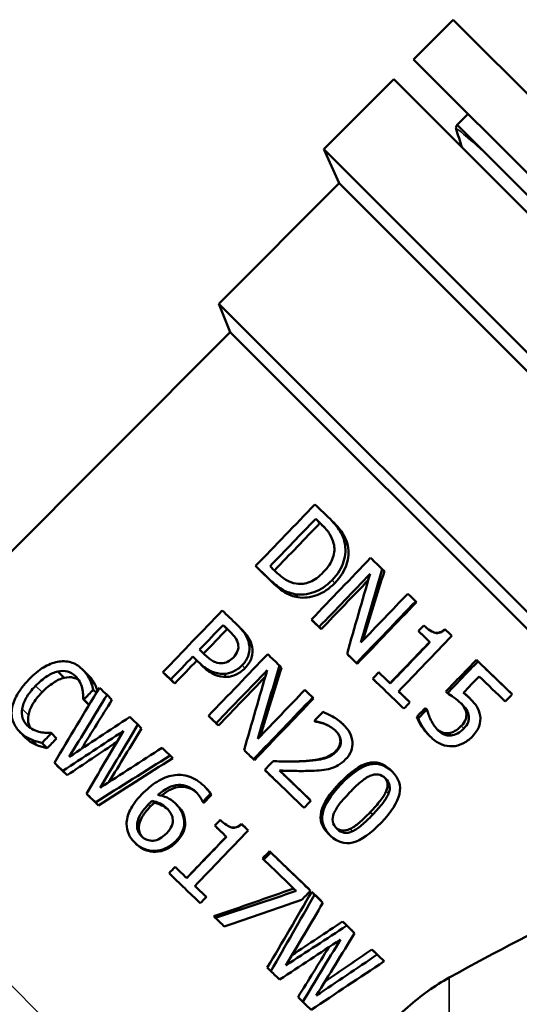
# Model space of a CAD drawing. Header units: millimetres. Extents: x 40 to 180, y 90 to 236.
# Tile 7 of 9: x 58 to 76, y 201 to 236. Entities that reach past the tile are written whole.
import ezdxf

# ---------------------------------------------------------------- set-up
doc = ezdxf.new("R2010")
doc.units = ezdxf.units.MM
doc.layers.add('Видимые тонкие (ГОСТ)', color=7, linetype='Continuous', lineweight=35)
doc.layers.add('Видимый контур (ГОСТ)', color=7, linetype='Continuous', lineweight=50)

msp = doc.modelspace()

# ---------------------------------------------------------------- linework, layer by layer
at = {"layer": 'Видимые тонкие (ГОСТ)'}
for p, q in [((69.687, 217.129), (69.57, 217.246)), ((67.012, 215.805), (66.868, 215.95)), ((69.22, 215.797), (69.12, 215.897)), ((66.271, 213.524), (66.157, 213.637)), ((64.525, 212.812), (64.391, 212.946)), ((66.015, 212.76), (65.911, 212.863)), ((59.991, 212.452), (59.957, 212.487)), ((65.362, 212.448), (65.251, 212.558)), ((58.773, 211.899), (58.542, 212.13)), ((58.287, 211.089), (58.063, 211.314)), ((73.73, 210.699), (73.823, 210.607)), ((58.209, 210.26), (57.999, 210.47)), ((69.416, 210.193), (69.432, 210.177)), ((69.26, 209.813), (69.28, 209.792)), ((68.072, 209.447), (68.076, 209.443)), ((50.088, 209.038), (66.3, 192.828)), ((69.396, 208.667), (69.442, 208.621)), ((71.051, 208.372), (71.136, 208.287)), ((62.635, 207.824), (62.563, 207.897)), ((70.483, 207.627), (70.572, 207.538)), ((63.872, 207.355), (63.834, 207.393)), ((69.763, 207.031), (69.849, 206.944)), ((63.571, 206.566), (63.542, 206.594)), ((62.834, 206.212), (62.798, 206.248)), ((73.306, 201.729), (73.306, 186.743))]:
    msp.add_line(p, q, dxfattribs=at)
msp.add_open_spline([(73.551, 231.98), (73.524, 232.067), (73.909, 231.742), (74.661, 231.051)], degree=3, dxfattribs=at)
at = {"layer": 'Видимый контур (ГОСТ)'}
for p, q in [((72.032, 234.47), (73.446, 235.884)), ((94.307, 215.026), (73.446, 235.884)), ((92.893, 213.611), (72.032, 234.47)), ((71.325, 233.763), (68.826, 231.263)), ((71.325, 233.763), (92.186, 212.904)), ((73.581, 232.13), (73.977, 232.525)), ((90.553, 215.161), (73.581, 232.13)), ((73.581, 232.13), (73.582, 232.13)), ((73.581, 232.13), (73.581, 232.129)), ((68.826, 231.263), (89.687, 210.405)), ((69.381, 230.05), (68.826, 231.263)), ((69.381, 230.05), (65.087, 225.756)), ((69.381, 230.05), (88.474, 210.96)), ((65.087, 225.756), (83.385, 207.461)), ((65.492, 224.747), (65.087, 225.756)), ((65.492, 224.747), (50.264, 209.517)), ((65.492, 224.747), (82.874, 207.367)), ((68.691, 217.932), (68.538, 218.086)), ((68.833, 217.799), (68.748, 217.884)), ((66.556, 216.242), (66.394, 216.405)), ((70.988, 216.215), (70.915, 216.288)), ((67.906, 215.287), (67.79, 215.403)), ((72.133, 215.115), (72.105, 215.143)), ((65.381, 214.154), (65.237, 214.298)), ((68.47, 214.407), (68.383, 214.494)), ((68.736, 214.152), (68.659, 214.229)), ((65.536, 214.008), (65.468, 214.076)), ((73.149, 214.152), (73.16, 214.141)), ((73.377, 213.933), (73.397, 213.913)), ((64.297, 213.031), (64.154, 213.174)), ((69.694, 213.231), (69.655, 213.27)), ((67.322, 212.778), (67.244, 212.856)), ((70.021, 212.918), (69.994, 212.944)), ((74.272, 213.059), (74.328, 213.003)), ((59.565, 212.417), (59.339, 212.642)), ((60.223, 212.711), (60.433, 212.501)), ((63.242, 212.467), (63.089, 212.62)), ((60.671, 212.165), (60.473, 212.363)), ((63.508, 212.213), (63.366, 212.356)), ((71.19, 212.225), (71.201, 212.214)), ((60.714, 211.882), (60.604, 211.992)), ((61.269, 211.629), (61.093, 211.804)), ((68.464, 211.681), (68.431, 211.713)), ((73.183, 211.927), (73.24, 211.87)), ((73.947, 211.772), (74.022, 211.697)), ((75.447, 211.931), (75.549, 211.829)), ((60.433, 211.471), (60.244, 211.66)), ((60.453, 211.452), (60.264, 211.64)), ((60.455, 211.454), (60.453, 211.452)), ((71.862, 211.58), (71.899, 211.543)), ((64.805, 210.969), (64.713, 211.061)), ((72.145, 211.026), (72.199, 210.973)), ((72.445, 211.338), (72.498, 211.284)), ((72.466, 211.318), (72.52, 211.263)), ((73.915, 211.132), (74.002, 211.044)), ((62.328, 210.615), (62.193, 210.75)), ((65.069, 210.716), (64.988, 210.797)), ((68.509, 210.87), (68.493, 210.886)), ((68.525, 210.855), (68.51, 210.87)), ((68.855, 210.771), (68.848, 210.777)), ((58.189, 210.28), (57.979, 210.49)), ((59.295, 210.255), (59.108, 210.443)), ((72.88, 210.569), (72.917, 210.532)), ((73.278, 210.446), (73.366, 210.357)), ((58.593, 210.018), (58.396, 210.215)), ((58.959, 209.907), (58.771, 210.095)), ((63.435, 209.553), (63.344, 209.644)), ((66.026, 209.797), (65.982, 209.84)), ((59.379, 209.218), (59.214, 209.384)), ((66.352, 209.483), (66.321, 209.514)), ((59.669, 208.941), (59.515, 209.095)), ((71.191, 209.146), (71.263, 209.073)), ((60.482, 208.163), (60.359, 208.285)), ((64.299, 208.313), (64.269, 208.343)), ((64.819, 208.244), (64.782, 208.281)), ((60.791, 207.866), (60.681, 207.976)), ((62.774, 207.958), (62.702, 208.03)), ((64.534, 207.973), (64.497, 208.01)), ((64.547, 207.961), (64.51, 207.998)), ((68.332, 208.07), (68.369, 208.033)), ((63.249, 207.736), (63.219, 207.766)), ((62.231, 207.097), (62.165, 207.162)), ((64.949, 207.135), (64.937, 207.148)), ((65.891, 207.207), (65.896, 207.201)), ((66.119, 206.988), (66.133, 206.973)), ((68.99, 206.859), (69.029, 206.82)), ((69.278, 207.049), (69.299, 207.028)), ((62.148, 206.474), (62.093, 206.529)), ((66.889, 206.234), (66.934, 206.189)), ((66.641, 205.975), (66.686, 205.931)), ((63.933, 205.279), (63.937, 205.275)), ((68.254, 204.923), (68.352, 204.825)), ((68.396, 204.787), (68.499, 204.683)), ((64.605, 204.633), (64.636, 204.602)), ((68.682, 204.512), (68.797, 204.397)), ((64.905, 203.913), (64.957, 203.861)), ((69.5, 203.728), (69.647, 203.581)), ((69.769, 203.471), (69.926, 203.313)), ((70.54, 202.734), (70.727, 202.546)), ((70.781, 202.504), (70.978, 202.307)), ((66.812, 202.083), (66.938, 201.956)), ((67.908, 201.033), (68.077, 200.864))]:
    msp.add_line(p, q, dxfattribs=at)
for points, knots in [([(73.551, 231.98), (73.547, 231.992), (73.542, 232.007), (73.543, 232.044), (73.544, 232.06), (73.556, 232.094), (73.566, 232.113), (73.581, 232.129)], [0, 0, 0, 0, 0.02320697, 0.02320697, 0.03528012, 0.03528012, 0.04778064, 0.04778064, 0.04778064, 0.04778064]), ([(68.978, 218.15), (69.173, 217.962), (69.315, 217.796), (69.399, 217.656), (69.484, 217.516), (69.541, 217.379), (69.57, 217.246)], [0, 0, 0, 0, 1, 1, 1, 2, 2, 2, 2]), ([(68.748, 217.884), (68.873, 217.764), (68.969, 217.652), (69.034, 217.55), (69.099, 217.447), (69.148, 217.336), (69.179, 217.216)], [-2, -2, -2, -2, -1, -1, -1, 0, 0, 0, 0]), ([(69.124, 218.004), (69.312, 217.823), (69.448, 217.663), (69.528, 217.528), (69.608, 217.392), (69.661, 217.258), (69.687, 217.129)], [0, 0, 0, 0, 1, 1, 1, 2, 2, 2, 2]), ([(69.179, 217.216), (69.222, 217.046), (69.214, 216.874), (69.154, 216.702), (69.094, 216.53), (68.983, 216.359), (68.821, 216.191)], [-2, -2, -2, -2, -1, -1, -1, 0, 0, 0, 0]), ([(69.57, 217.246), (69.618, 217.019), (69.607, 216.79), (69.535, 216.561), (69.464, 216.332), (69.325, 216.11), (69.12, 215.897)], [0, 0, 0, 0, 1, 1, 1, 2, 2, 2, 2]), ([(69.687, 217.129), (69.73, 216.907), (69.715, 216.683), (69.64, 216.456), (69.565, 216.23), (69.425, 216.01), (69.22, 215.797)], [0, 0, 0, 0, 1, 1, 1, 2, 2, 2, 2]), ([(67.79, 215.403), (67.613, 215.439), (67.458, 215.498), (67.324, 215.581), (67.19, 215.664), (67.037, 215.787), (66.868, 215.95)], [0, 0, 0, 0, 1, 1, 1, 2, 2, 2, 2]), ([(67.846, 215.778), (67.714, 215.797), (67.591, 215.842), (67.477, 215.912), (67.362, 215.982), (67.243, 216.076), (67.12, 216.194)], [-2, -2, -2, -2, -1, -1, -1, 0, 0, 0, 0]), ([(68.821, 216.191), (68.657, 216.02), (68.494, 215.902), (68.335, 215.836), (68.175, 215.77), (68.012, 215.751), (67.846, 215.778)], [-2, -2, -2, -2, -1, -1, -1, 0, 0, 0, 0]), ([(67.906, 215.287), (67.733, 215.318), (67.582, 215.374), (67.452, 215.452), (67.323, 215.531), (67.175, 215.649), (67.012, 215.805)], [0, 0, 0, 0, 1, 1, 1, 2, 2, 2, 2]), ([(69.12, 215.897), (68.927, 215.696), (68.712, 215.554), (68.476, 215.47), (68.24, 215.387), (68.011, 215.365), (67.79, 215.403)], [0, 0, 0, 0, 1, 1, 1, 2, 2, 2, 2]), ([(69.22, 215.797), (69.027, 215.596), (68.814, 215.453), (68.58, 215.366), (68.347, 215.28), (68.122, 215.254), (67.906, 215.287)], [0, 0, 0, 0, 1, 1, 1, 2, 2, 2, 2]), ([(65.729, 214.312), (65.854, 214.192), (65.952, 214.077), (66.021, 213.97), (66.089, 213.863), (66.135, 213.752), (66.157, 213.637)], [0, 0, 0, 0, 1, 1, 1, 2, 2, 2, 2]), ([(65.863, 214.177), (65.984, 214.062), (66.078, 213.951), (66.143, 213.848), (66.208, 213.744), (66.251, 213.636), (66.271, 213.524)], [0, 0, 0, 0, 1, 1, 1, 2, 2, 2, 2]), ([(72.394, 214.288), (72.551, 214.138), (72.687, 214.048), (72.802, 214.019), (72.917, 213.991), (73.036, 214.031), (73.16, 214.141)], [0, 0, 0, 0, 1, 1, 1, 2, 2, 2, 2]), ([(65.468, 214.076), (65.556, 213.992), (65.624, 213.914), (65.672, 213.844), (65.72, 213.774), (65.752, 213.702), (65.768, 213.627)], [-2, -2, -2, -2, -1, -1, -1, 0, 0, 0, 0]), ([(72.565, 214.142), (72.649, 214.081), (72.726, 214.042), (72.795, 214.026), (72.907, 214.001), (73.025, 214.043), (73.149, 214.152)], [0.383115, 0.383115, 0.383115, 0.383115, 1, 1, 1, 2, 2, 2, 2]), ([(65.768, 213.627), (65.786, 213.542), (65.781, 213.459), (65.753, 213.378), (65.725, 213.298), (65.674, 213.219), (65.601, 213.144)], [-2, -2, -2, -2, -1, -1, -1, 0, 0, 0, 0]), ([(66.157, 213.637), (66.184, 213.504), (66.179, 213.372), (66.143, 213.242), (66.106, 213.111), (66.029, 212.985), (65.911, 212.863)], [0, 0, 0, 0, 1, 1, 1, 2, 2, 2, 2]), ([(66.271, 213.524), (66.295, 213.393), (66.287, 213.264), (66.249, 213.135), (66.21, 213.007), (66.132, 212.882), (66.015, 212.76)], [0, 0, 0, 0, 1, 1, 1, 2, 2, 2, 2]), ([(65.166, 212.935), (65.071, 212.93), (64.979, 212.952), (64.89, 213.002), (64.801, 213.051), (64.698, 213.13), (64.584, 213.24)], [-2, -2, -2, -2, -1, -1, -1, 0, 0, 0, 0]), ([(65.601, 213.144), (65.534, 213.073), (65.466, 213.022), (65.397, 212.989), (65.328, 212.956), (65.251, 212.938), (65.166, 212.935)], [-2, -2, -2, -2, -1, -1, -1, 0, 0, 0, 0]), ([(58.304, 212.355), (58.482, 212.539), (58.655, 212.681), (58.823, 212.783), (58.991, 212.884), (59.158, 212.952), (59.326, 212.986)], [0, 0, 0, 0, 1, 1, 1, 2, 2, 2, 2]), ([(59.326, 212.986), (59.49, 213.018), (59.645, 213.014), (59.792, 212.973), (59.939, 212.932), (60.074, 212.853), (60.199, 212.734)], [0, 0, 0, 0, 1, 1, 1, 2, 2, 2, 2]), ([(65.251, 212.558), (65.104, 212.556), (64.962, 212.584), (64.824, 212.642), (64.687, 212.7), (64.542, 212.802), (64.391, 212.946)], [0, 0, 0, 0, 1, 1, 1, 2, 2, 2, 2]), ([(65.362, 212.448), (65.217, 212.443), (65.078, 212.467), (64.944, 212.522), (64.81, 212.576), (64.67, 212.673), (64.525, 212.812)], [0, 0, 0, 0, 1, 1, 1, 2, 2, 2, 2]), ([(65.911, 212.863), (65.82, 212.768), (65.716, 212.694), (65.6, 212.641), (65.485, 212.588), (65.368, 212.56), (65.251, 212.558)], [0, 0, 0, 0, 1, 1, 1, 2, 2, 2, 2]), ([(59.339, 212.642), (59.217, 212.615), (59.088, 212.558), (58.951, 212.471), (58.814, 212.384), (58.678, 212.27), (58.542, 212.13)], [0, 0, 0, 0, 1, 1, 1, 2, 2, 2, 2]), ([(59.565, 212.417), (59.445, 212.388), (59.317, 212.329), (59.181, 212.241), (59.045, 212.154), (58.909, 212.039), (58.773, 211.899)], [0, 0, 0, 0, 1, 1, 1, 2, 2, 2, 2]), ([(59.957, 212.487), (59.878, 212.562), (59.786, 212.613), (59.68, 212.64), (59.574, 212.667), (59.461, 212.668), (59.339, 212.642)], [0, 0, 0, 0, 1, 1, 1, 2, 2, 2, 2]), ([(60.077, 212.347), (60.023, 212.381), (59.964, 212.406), (59.899, 212.421), (59.796, 212.445), (59.684, 212.444), (59.565, 212.417)], [0.371187, 0.371187, 0.371187, 0.371187, 1, 1, 1, 2, 2, 2, 2]), ([(60.204, 212.049), (60.186, 212.126), (60.158, 212.201), (60.12, 212.275), (60.083, 212.348), (60.028, 212.419), (59.957, 212.487)], [0, 0, 0, 0, 1, 1, 1, 2, 2, 2, 2]), ([(60.199, 212.734), (60.26, 212.675), (60.314, 212.614), (60.359, 212.551), (60.403, 212.488), (60.441, 212.425), (60.473, 212.363)], [0, 0, 0, 0, 1, 1, 1, 2, 2, 2, 2]), ([(60.433, 212.501), (60.482, 212.451), (60.526, 212.4), (60.563, 212.347), (60.605, 212.286), (60.642, 212.225), (60.671, 212.165)], [0.133229, 0.133229, 0.133229, 0.133229, 1, 1, 1, 2, 2, 2, 2]), ([(66.015, 212.76), (65.923, 212.665), (65.82, 212.59), (65.706, 212.536), (65.591, 212.481), (65.476, 212.452), (65.362, 212.448)], [0, 0, 0, 0, 1, 1, 1, 2, 2, 2, 2]), ([(57.701, 211.307), (57.723, 211.468), (57.785, 211.636), (57.885, 211.813), (57.985, 211.99), (58.125, 212.171), (58.304, 212.355)], [0, 0, 0, 0, 1, 1, 1, 2, 2, 2, 2]), ([(58.542, 212.13), (58.396, 211.98), (58.285, 211.837), (58.209, 211.701), (58.133, 211.566), (58.084, 211.437), (58.063, 211.314)], [0, 0, 0, 0, 1, 1, 1, 2, 2, 2, 2]), ([(60.473, 212.363), (60.499, 212.309), (60.523, 212.25), (60.544, 212.187), (60.566, 212.124), (60.586, 212.059), (60.604, 211.992)], [0, 0, 0, 0, 1, 1, 1, 2, 2, 2, 2]), ([(60.671, 212.165), (60.696, 212.112), (60.718, 212.055), (60.738, 211.994), (60.743, 211.978), (60.748, 211.962), (60.753, 211.947)], [0, 0, 0, 0, 1, 1, 1, 1.253084, 1.253084, 1.253084, 1.253084]), ([(58.773, 211.899), (58.627, 211.749), (58.515, 211.606), (58.438, 211.472), (58.361, 211.338), (58.311, 211.21), (58.287, 211.089)], [0, 0, 0, 0, 1, 1, 1, 2, 2, 2, 2]), ([(60.244, 211.66), (60.244, 211.705), (60.242, 211.762), (60.239, 211.829), (60.235, 211.896), (60.224, 211.969), (60.204, 212.049)], [0, 0, 0, 0, 1, 1, 1, 2, 2, 2, 2]), ([(73.735, 211.496), (73.653, 211.575), (73.565, 211.648), (73.471, 211.714), (73.377, 211.781), (73.3, 211.832), (73.24, 211.87)], [0, 0, 0, 0, 1, 1, 1, 2, 2, 2, 2]), ([(73.807, 211.88), (73.848, 211.849), (73.887, 211.818), (73.923, 211.786), (73.96, 211.754), (73.993, 211.725), (74.022, 211.697)], [0, 0, 0, 0, 1, 1, 1, 2, 2, 2, 2]), ([(73.815, 211.889), (73.828, 211.878), (73.84, 211.868), (73.852, 211.858), (73.887, 211.827), (73.919, 211.799), (73.947, 211.772)], [0.662643, 0.662643, 0.662643, 0.662643, 1, 1, 1, 2, 2, 2, 2]), ([(73.915, 211.132), (73.91, 211.207), (73.885, 211.281), (73.839, 211.354), (73.806, 211.408), (73.765, 211.462), (73.717, 211.514)], [0, 0, 0, 0, 1, 1, 1, 1.737486, 1.737486, 1.737486, 1.737486]), ([(74.002, 211.044), (73.995, 211.121), (73.968, 211.198), (73.921, 211.273), (73.873, 211.349), (73.811, 211.423), (73.735, 211.496)], [0, 0, 0, 0, 1, 1, 1, 2, 2, 2, 2]), ([(74.022, 211.697), (74.137, 211.587), (74.224, 211.485), (74.285, 211.391), (74.346, 211.297), (74.385, 211.189), (74.404, 211.065)], [0, 0, 0, 0, 1, 1, 1, 2, 2, 2, 2]), ([(57.999, 210.47), (57.88, 210.584), (57.794, 210.712), (57.743, 210.853), (57.691, 210.994), (57.677, 211.145), (57.701, 211.307)], [0, 0, 0, 0, 1, 1, 1, 2, 2, 2, 2]), ([(58.063, 211.314), (58.043, 211.194), (58.049, 211.084), (58.081, 210.982), (58.113, 210.881), (58.168, 210.793), (58.246, 210.719)], [0, 0, 0, 0, 1, 1, 1, 2, 2, 2, 2]), ([(58.287, 211.089), (58.265, 210.971), (58.269, 210.863), (58.299, 210.765), (58.314, 210.715), (58.335, 210.668), (58.361, 210.626)], [0, 0, 0, 0, 1, 1, 1, 1.504782, 1.504782, 1.504782, 1.504782]), ([(68.794, 211.2), (68.886, 211.169), (69.002, 211.114), (69.142, 211.034), (69.283, 210.954), (69.404, 210.866), (69.505, 210.769)], [0, 0, 0, 0, 1, 1, 1, 2, 2, 2, 2]), ([(72.591, 210.359), (72.489, 210.457), (72.398, 210.566), (72.32, 210.685), (72.242, 210.805), (72.184, 210.919), (72.145, 211.026)], [0, 0, 0, 0, 1, 1, 1, 2, 2, 2, 2]), ([(72.52, 211.263), (72.527, 211.224), (72.542, 211.173), (72.565, 211.11), (72.588, 211.047), (72.616, 210.981), (72.65, 210.912)], [0, 0, 0, 0, 1, 1, 1, 2, 2, 2, 2]), ([(73.73, 210.699), (73.806, 210.777), (73.857, 210.851), (73.884, 210.921), (73.912, 210.991), (73.922, 211.061), (73.915, 211.132)], [0, 0, 0, 0, 1, 1, 1, 2, 2, 2, 2]), ([(73.823, 210.607), (73.898, 210.685), (73.949, 210.76), (73.975, 210.83), (74.002, 210.901), (74.011, 210.972), (74.002, 211.044)], [0, 0, 0, 0, 1, 1, 1, 2, 2, 2, 2]), ([(74.404, 211.065), (74.424, 210.941), (74.414, 210.819), (74.373, 210.698), (74.332, 210.577), (74.248, 210.451), (74.12, 210.318)], [0, 0, 0, 0, 1, 1, 1, 2, 2, 2, 2]), ([(58.246, 210.719), (58.317, 210.652), (58.393, 210.599), (58.475, 210.561), (58.556, 210.523), (58.636, 210.496), (58.715, 210.48)], [0, 0, 0, 0, 1, 1, 1, 2, 2, 2, 2]), ([(68.848, 210.777), (68.789, 210.802), (68.728, 210.822), (68.665, 210.837), (68.602, 210.852), (68.55, 210.863), (68.51, 210.87)], [0, 0, 0, 0, 1, 1, 1, 2, 2, 2, 2]), ([(68.855, 210.771), (68.797, 210.794), (68.738, 210.812), (68.677, 210.826), (68.615, 210.839), (68.565, 210.849), (68.525, 210.855)], [0, 0, 0, 0, 1, 1, 1, 2, 2, 2, 2]), ([(69.239, 210.535), (69.184, 210.587), (69.123, 210.634), (69.055, 210.674), (68.987, 210.714), (68.918, 210.749), (68.848, 210.777)], [0, 0, 0, 0, 1, 1, 1, 2, 2, 2, 2]), ([(69.082, 210.658), (69.073, 210.663), (69.065, 210.668), (69.056, 210.673), (68.99, 210.712), (68.923, 210.744), (68.855, 210.771)], [0.86897, 0.86897, 0.86897, 0.86897, 1, 1, 1, 2, 2, 2, 2]), ([(69.505, 210.769), (69.719, 210.563), (69.833, 210.348), (69.849, 210.124), (69.865, 209.9), (69.783, 209.695), (69.605, 209.51)], [0, 0, 0, 0, 1, 1, 1, 2, 2, 2, 2]), ([(72.667, 210.283), (72.561, 210.385), (72.467, 210.497), (72.384, 210.621), (72.302, 210.745), (72.24, 210.862), (72.199, 210.973)], [0, 0, 0, 0, 1, 1, 1, 2, 2, 2, 2]), ([(72.65, 210.912), (72.69, 210.835), (72.729, 210.767), (72.767, 210.708), (72.806, 210.65), (72.855, 210.591), (72.917, 210.532)], [0, 0, 0, 0, 1, 1, 1, 2, 2, 2, 2]), ([(73.278, 210.446), (73.355, 210.455), (73.432, 210.48), (73.506, 210.521), (73.58, 210.561), (73.655, 210.621), (73.73, 210.699)], [0, 0, 0, 0, 1, 1, 1, 2, 2, 2, 2]), ([(58.396, 210.215), (58.319, 210.246), (58.253, 210.279), (58.196, 210.313), (58.139, 210.347), (58.073, 210.399), (57.999, 210.47)], [0, 0, 0, 0, 1, 1, 1, 2, 2, 2, 2]), ([(58.715, 210.48), (58.791, 210.467), (58.862, 210.459), (58.928, 210.458), (58.993, 210.456), (59.047, 210.457), (59.089, 210.461)], [0, 0, 0, 0, 1, 1, 1, 2, 2, 2, 2]), ([(69.432, 210.177), (69.425, 210.241), (69.405, 210.303), (69.373, 210.363), (69.34, 210.423), (69.295, 210.48), (69.239, 210.535)], [0, 0, 0, 0, 1, 1, 1, 2, 2, 2, 2]), ([(69.416, 210.193), (69.411, 210.256), (69.392, 210.316), (69.361, 210.374), (69.333, 210.427), (69.295, 210.478), (69.248, 210.526)], [0, 0, 0, 0, 1, 1, 1, 1.910529, 1.910529, 1.910529, 1.910529]), ([(72.859, 210.591), (72.913, 210.544), (72.973, 210.506), (73.04, 210.479), (73.115, 210.448), (73.194, 210.437), (73.278, 210.446)], [0.105685, 0.105685, 0.105685, 0.105685, 1, 1, 1, 2, 2, 2, 2]), ([(72.917, 210.532), (72.977, 210.474), (73.046, 210.429), (73.123, 210.396), (73.2, 210.363), (73.281, 210.35), (73.366, 210.357)], [0, 0, 0, 0, 1, 1, 1, 2, 2, 2, 2]), ([(73.366, 210.357), (73.445, 210.366), (73.522, 210.39), (73.597, 210.43), (73.672, 210.469), (73.747, 210.528), (73.823, 210.607)], [0, 0, 0, 0, 1, 1, 1, 2, 2, 2, 2]), ([(74.12, 210.318), (74.018, 210.212), (73.907, 210.13), (73.787, 210.072), (73.666, 210.015), (73.543, 209.982), (73.418, 209.975)], [0, 0, 0, 0, 1, 1, 1, 2, 2, 2, 2]), ([(58.593, 210.018), (58.519, 210.047), (58.454, 210.078), (58.399, 210.11), (58.343, 210.142), (58.28, 210.193), (58.209, 210.26)], [0, 0, 0, 0, 1, 1, 1, 2, 2, 2, 2]), ([(58.771, 210.095), (58.707, 210.113), (58.645, 210.13), (58.588, 210.145), (58.531, 210.16), (58.466, 210.183), (58.396, 210.215)], [0, 0, 0, 0, 1, 1, 1, 2, 2, 2, 2]), ([(58.959, 209.907), (58.896, 209.924), (58.836, 209.94), (58.78, 209.953), (58.724, 209.967), (58.661, 209.988), (58.593, 210.018)], [0, 0, 0, 0, 1, 1, 1, 2, 2, 2, 2]), ([(69.26, 209.813), (69.319, 209.875), (69.361, 209.938), (69.387, 210.002), (69.412, 210.067), (69.422, 210.13), (69.416, 210.193)], [0, 0, 0, 0, 1, 1, 1, 2, 2, 2, 2]), ([(69.28, 209.792), (69.339, 209.854), (69.381, 209.918), (69.406, 209.983), (69.431, 210.048), (69.44, 210.113), (69.432, 210.177)], [0, 0, 0, 0, 1, 1, 1, 2, 2, 2, 2]), ([(73.418, 209.975), (73.292, 209.968), (73.165, 209.989), (73.035, 210.04), (72.905, 210.09), (72.782, 210.171), (72.667, 210.283)], [0, 0, 0, 0, 1, 1, 1, 2, 2, 2, 2]), ([(68.072, 209.447), (68.416, 209.47), (68.672, 209.507), (68.839, 209.559), (69.007, 209.611), (69.147, 209.695), (69.26, 209.813)], [0, 0, 0, 0, 1, 1, 1, 2, 2, 2, 2]), ([(68.076, 209.443), (68.427, 209.459), (68.687, 209.492), (68.856, 209.542), (69.026, 209.591), (69.167, 209.675), (69.28, 209.792)], [0, 0, 0, 0, 1, 1, 1, 2, 2, 2, 2]), ([(67.017, 209.444), (67.206, 209.438), (67.386, 209.435), (67.558, 209.433), (67.729, 209.431), (67.902, 209.434), (68.076, 209.443)], [0, 0, 0, 0, 1, 1, 1, 2, 2, 2, 2]), ([(69.605, 209.51), (69.522, 209.423), (69.435, 209.354), (69.345, 209.301), (69.254, 209.249), (69.161, 209.21), (69.065, 209.183)], [0, 0, 0, 0, 1, 1, 1, 2, 2, 2, 2]), ([(69.396, 208.667), (69.777, 209.064), (70.113, 209.299), (70.403, 209.374), (70.693, 209.448), (70.956, 209.371), (71.191, 209.146)], [0, 0, 0, 0, 1, 1, 1, 2, 2, 2, 2]), ([(69.442, 208.621), (69.823, 209.018), (70.161, 209.251), (70.455, 209.321), (70.749, 209.392), (71.019, 209.308), (71.263, 209.073)], [0, 0, 0, 0, 1, 1, 1, 2, 2, 2, 2]), ([(62.325, 208.253), (62.509, 208.444), (62.694, 208.597), (62.881, 208.713), (63.069, 208.829), (63.259, 208.904), (63.451, 208.938)], [0, 0, 0, 0, 1, 1, 1, 2, 2, 2, 2]), ([(63.451, 208.938), (63.64, 208.971), (63.828, 208.958), (64.016, 208.896), (64.205, 208.835), (64.384, 208.723), (64.554, 208.559)], [0, 0, 0, 0, 1, 1, 1, 2, 2, 2, 2]), ([(68.399, 209.101), (68.206, 209.092), (67.999, 209.091), (67.777, 209.096), (67.556, 209.101), (67.38, 209.106), (67.249, 209.111)], [0, 0, 0, 0, 1, 1, 1, 2, 2, 2, 2]), ([(69.065, 209.183), (68.966, 209.155), (68.86, 209.135), (68.746, 209.123), (68.632, 209.112), (68.517, 209.104), (68.399, 209.101)], [0, 0, 0, 0, 1, 1, 1, 2, 2, 2, 2]), ([(69.75, 208.325), (69.888, 208.469), (70.017, 208.593), (70.138, 208.696), (70.258, 208.8), (70.369, 208.874), (70.472, 208.92)], [-2, -2, -2, -2, -1, -1, -1, 0, 0, 0, 0]), ([(70.472, 208.92), (70.577, 208.966), (70.676, 208.983), (70.767, 208.97), (70.858, 208.956), (70.945, 208.91), (71.029, 208.829)], [-2, -2, -2, -2, -1, -1, -1, 0, 0, 0, 0]), ([(71.263, 209.073), (71.508, 208.837), (71.595, 208.571), (71.527, 208.272), (71.458, 207.972), (71.239, 207.632), (70.872, 207.25)], [0, 0, 0, 0, 1, 1, 1, 2, 2, 2, 2]), ([(64.269, 208.343), (64.081, 208.524), (63.87, 208.608), (63.637, 208.595), (63.404, 208.581), (63.16, 208.464), (62.906, 208.242)], [0, 0, 0, 0, 1, 1, 1, 2, 2, 2, 2]), ([(64.554, 208.559), (64.604, 208.511), (64.649, 208.463), (64.688, 208.416), (64.728, 208.368), (64.759, 208.324), (64.782, 208.281)], [0, 0, 0, 0, 1, 1, 1, 2, 2, 2, 2]), ([(68.99, 206.859), (68.753, 207.086), (68.668, 207.349), (68.737, 207.645), (68.806, 207.941), (69.025, 208.282), (69.396, 208.667)], [0, 0, 0, 0, 1, 1, 1, 2, 2, 2, 2]), ([(69.064, 206.784), (68.818, 207.021), (68.726, 207.291), (68.79, 207.591), (68.855, 207.892), (69.072, 208.235), (69.442, 208.621)], [0, 0, 0, 0, 1, 1, 1, 2, 2, 2, 2]), ([(71.051, 208.372), (71.094, 208.475), (71.109, 208.569), (71.096, 208.656), (71.085, 208.726), (71.053, 208.792), (71, 208.856)], [0, 0, 0, 0, 1, 1, 1, 1.803128, 1.803128, 1.803128, 1.803128]), ([(71.029, 208.829), (71.112, 208.749), (71.161, 208.665), (71.176, 208.576), (71.192, 208.487), (71.178, 208.391), (71.136, 208.287)], [-2, -2, -2, -2, -1, -1, -1, 0, 0, 0, 0]), ([(61.79, 207.204), (61.789, 207.358), (61.831, 207.523), (61.917, 207.698), (62.002, 207.873), (62.138, 208.058), (62.325, 208.253)], [0, 0, 0, 0, 1, 1, 1, 2, 2, 2, 2]), ([(62.906, 208.242), (63.024, 208.223), (63.133, 208.19), (63.234, 208.144), (63.335, 208.098), (63.431, 208.032), (63.521, 207.945)], [0, 0, 0, 0, 1, 1, 1, 2, 2, 2, 2]), ([(64.308, 208.304), (64.129, 208.472), (63.927, 208.547), (63.702, 208.53), (63.489, 208.513), (63.266, 208.409), (63.031, 208.216)], [0.016577, 0.016577, 0.016577, 0.016577, 1, 1, 1, 1.929526, 1.929526, 1.929526, 1.929526]), ([(64.497, 208.01), (64.483, 208.052), (64.456, 208.103), (64.416, 208.165), (64.377, 208.227), (64.328, 208.287), (64.269, 208.343)], [0, 0, 0, 0, 1, 1, 1, 2, 2, 2, 2]), ([(64.606, 208.507), (64.652, 208.463), (64.693, 208.418), (64.73, 208.374), (64.768, 208.329), (64.797, 208.285), (64.819, 208.244)], [0.035349, 0.035349, 0.035349, 0.035349, 1, 1, 1, 2, 2, 2, 2]), ([(69.19, 207.589), (69.236, 207.7), (69.304, 207.812), (69.393, 207.925), (69.483, 208.037), (69.602, 208.171), (69.75, 208.325)], [-2, -2, -2, -2, -1, -1, -1, 0, 0, 0, 0]), ([(70.483, 207.627), (70.628, 207.777), (70.748, 207.914), (70.844, 208.036), (70.939, 208.158), (71.008, 208.27), (71.051, 208.372)], [0, 0, 0, 0, 1, 1, 1, 2, 2, 2, 2]), ([(71.136, 208.287), (71.094, 208.184), (71.026, 208.071), (70.931, 207.948), (70.837, 207.826), (70.717, 207.689), (70.572, 207.538)], [-2, -2, -2, -2, -1, -1, -1, 0, 0, 0, 0]), ([(62.165, 207.162), (62.166, 207.255), (62.196, 207.363), (62.255, 207.485), (62.314, 207.608), (62.417, 207.745), (62.563, 207.897)], [-2, -2, -2, -2, -1, -1, -1, 0, 0, 0, 0]), ([(62.563, 207.897), (62.593, 207.928), (62.618, 207.953), (62.639, 207.972), (62.659, 207.991), (62.68, 208.01), (62.702, 208.03)], [-2, -2, -2, -2, -1, -1, -1, 0, 0, 0, 0]), ([(62.774, 207.958), (62.753, 207.938), (62.731, 207.918), (62.711, 207.899), (62.69, 207.88), (62.665, 207.855), (62.635, 207.824)], [0, 0, 0, 0, 1, 1, 1, 2, 2, 2, 2]), ([(62.702, 208.03), (62.804, 208.008), (62.898, 207.975), (62.984, 207.933), (63.07, 207.89), (63.148, 207.834), (63.219, 207.766)], [-2, -2, -2, -2, -1, -1, -1, 0, 0, 0, 0]), ([(63.263, 207.722), (63.198, 207.781), (63.127, 207.83), (63.049, 207.868), (62.965, 207.908), (62.874, 207.938), (62.774, 207.958)], [0.065086, 0.065086, 0.065086, 0.065086, 1, 1, 1, 2, 2, 2, 2]), ([(63.521, 207.945), (63.609, 207.861), (63.677, 207.778), (63.727, 207.697), (63.776, 207.617), (63.812, 207.515), (63.834, 207.393)], [0, 0, 0, 0, 1, 1, 1, 2, 2, 2, 2]), ([(63.576, 207.891), (63.66, 207.809), (63.726, 207.73), (63.773, 207.651), (63.82, 207.573), (63.853, 207.474), (63.872, 207.355)], [0, 0, 0, 0, 1, 1, 1, 2, 2, 2, 2]), ([(62.635, 207.824), (62.489, 207.673), (62.386, 207.536), (62.325, 207.415), (62.265, 207.294), (62.233, 207.188), (62.231, 207.097)], [0, 0, 0, 0, 1, 1, 1, 2, 2, 2, 2]), ([(63.219, 207.766), (63.271, 207.716), (63.317, 207.662), (63.358, 207.603), (63.398, 207.545), (63.424, 207.481), (63.434, 207.411)], [-2, -2, -2, -2, -1, -1, -1, 0, 0, 0, 0]), ([(69.299, 207.028), (69.212, 207.112), (69.161, 207.2), (69.146, 207.293), (69.132, 207.386), (69.146, 207.485), (69.19, 207.589)], [-2, -2, -2, -2, -1, -1, -1, 0, 0, 0, 0]), ([(69.763, 207.031), (69.86, 207.076), (69.969, 207.15), (70.087, 207.25), (70.206, 207.351), (70.338, 207.476), (70.483, 207.627)], [0, 0, 0, 0, 1, 1, 1, 2, 2, 2, 2]), ([(70.572, 207.538), (70.427, 207.387), (70.295, 207.262), (70.176, 207.162), (70.056, 207.062), (69.948, 206.989), (69.849, 206.944)], [-2, -2, -2, -2, -1, -1, -1, 0, 0, 0, 0]), ([(62.093, 206.529), (61.992, 206.626), (61.916, 206.731), (61.865, 206.844), (61.814, 206.958), (61.789, 207.078), (61.79, 207.204)], [0, 0, 0, 0, 1, 1, 1, 2, 2, 2, 2]), ([(62.326, 206.767), (62.274, 206.818), (62.233, 206.874), (62.205, 206.937), (62.176, 207), (62.163, 207.075), (62.165, 207.162)], [-2, -2, -2, -2, -1, -1, -1, 0, 0, 0, 0]), ([(63.434, 207.411), (63.447, 207.317), (63.437, 207.227), (63.402, 207.142), (63.368, 207.058), (63.308, 206.97), (63.221, 206.88)], [-2, -2, -2, -2, -1, -1, -1, 0, 0, 0, 0]), ([(63.834, 207.393), (63.86, 207.252), (63.848, 207.116), (63.798, 206.983), (63.748, 206.85), (63.663, 206.72), (63.542, 206.594)], [0, 0, 0, 0, 1, 1, 1, 2, 2, 2, 2]), ([(63.872, 207.355), (63.895, 207.218), (63.88, 207.083), (63.829, 206.952), (63.778, 206.82), (63.692, 206.692), (63.571, 206.566)], [0, 0, 0, 0, 1, 1, 1, 2, 2, 2, 2]), ([(65.13, 207.349), (65.287, 207.198), (65.423, 207.109), (65.538, 207.08), (65.653, 207.052), (65.773, 207.092), (65.896, 207.201)], [0, 0, 0, 0, 1, 1, 1, 2, 2, 2, 2]), ([(65.512, 207.088), (65.52, 207.085), (65.529, 207.083), (65.537, 207.081), (65.65, 207.055), (65.768, 207.097), (65.891, 207.207)], [0.924858, 0.924858, 0.924858, 0.924858, 1, 1, 1, 2, 2, 2, 2]), ([(70.872, 207.25), (70.493, 206.856), (70.158, 206.621), (69.865, 206.547), (69.573, 206.473), (69.307, 206.551), (69.064, 206.784)], [0, 0, 0, 0, 1, 1, 1, 2, 2, 2, 2]), ([(62.231, 207.097), (62.227, 207.011), (62.239, 206.938), (62.266, 206.877), (62.286, 206.83), (62.313, 206.787), (62.348, 206.748)], [0, 0, 0, 0, 1, 1, 1, 1.76455, 1.76455, 1.76455, 1.76455]), ([(63.221, 206.88), (63.059, 206.711), (62.9, 206.621), (62.744, 206.609), (62.587, 206.597), (62.448, 206.65), (62.326, 206.767)], [-2, -2, -2, -2, -1, -1, -1, 0, 0, 0, 0]), ([(69.253, 207.077), (69.323, 207.017), (69.398, 206.982), (69.476, 206.973), (69.564, 206.962), (69.66, 206.981), (69.763, 207.031)], [0.116845, 0.116845, 0.116845, 0.116845, 1, 1, 1, 2, 2, 2, 2]), ([(69.849, 206.944), (69.745, 206.896), (69.648, 206.878), (69.557, 206.891), (69.467, 206.904), (69.381, 206.95), (69.299, 207.028)], [-2, -2, -2, -2, -1, -1, -1, 0, 0, 0, 0]), ([(62.798, 206.248), (62.666, 206.245), (62.54, 206.267), (62.422, 206.313), (62.304, 206.359), (62.195, 206.431), (62.093, 206.529)], [0, 0, 0, 0, 1, 1, 1, 2, 2, 2, 2]), ([(62.834, 206.212), (62.704, 206.207), (62.582, 206.226), (62.467, 206.269), (62.352, 206.312), (62.246, 206.38), (62.148, 206.474)], [0, 0, 0, 0, 1, 1, 1, 2, 2, 2, 2]), ([(63.542, 206.594), (63.434, 206.482), (63.315, 206.396), (63.184, 206.338), (63.054, 206.279), (62.925, 206.249), (62.798, 206.248)], [0, 0, 0, 0, 1, 1, 1, 2, 2, 2, 2]), ([(63.571, 206.566), (63.462, 206.453), (63.344, 206.367), (63.214, 206.307), (63.085, 206.248), (62.959, 206.216), (62.834, 206.212)], [0, 0, 0, 0, 1, 1, 1, 2, 2, 2, 2]), ([(79.806, 205.076), (79.242, 204.802), (78.638, 204.505), (76.615, 203.496), (74.976, 202.657), (73.306, 201.729)], [3.1970024, 3.1970024, 3.1970024, 3.1970024, 3.4168411, 3.4168411, 3.9765819, 3.9765819, 3.9765819, 3.9765819]), ([(73.306, 201.729), (72.788, 201.439), (72.288, 201.083), (71.326, 200.226), (70.88, 199.724), (69.925, 198.406), (69.493, 197.565), (69.141, 196.674), (69.111, 196.594), (69.081, 196.514)], [-2.4384613, -2.4384613, -2.4384613, -2.4384613, -2.3180213, -2.3180213, -2.1882875, -2.1882875, -1.9984063, -1.9984063, -1.9796443, -1.9796443, -1.9796443, -1.9796443])]:
    msp.add_open_spline(points, degree=3, knots=knots, dxfattribs=at)
for points in [[(73.581, 232.129), (73.581, 232.13), (73.581, 232.13), (73.582, 232.13)], [(73.754, 231.334), (73.686, 231.549), (73.618, 231.764), (73.551, 231.98)], [(66.394, 216.405), (67.099, 217.136), (67.804, 217.867), (68.509, 218.599)], [(68.509, 218.599), (68.663, 218.451), (68.819, 218.301), (68.978, 218.15)], [(66.91, 216.396), (67.452, 216.959), (67.995, 217.522), (68.538, 218.086)], [(68.538, 218.086), (68.607, 218.019), (68.677, 217.952), (68.748, 217.884)], [(68.691, 217.932), (68.149, 217.371), (67.607, 216.809), (67.065, 216.247)], [(68.857, 217.773), (68.802, 217.826), (68.746, 217.879), (68.691, 217.932)], [(68.383, 214.494), (69.087, 215.227), (69.791, 215.959), (70.495, 216.692)], [(70.495, 216.692), (70.635, 216.558), (70.775, 216.423), (70.915, 216.288)], [(66.868, 215.95), (66.708, 216.103), (66.55, 216.255), (66.394, 216.405)], [(67.12, 216.194), (67.049, 216.262), (66.979, 216.329), (66.91, 216.396)], [(70.915, 216.288), (70.658, 215.419), (70.404, 214.547), (70.152, 213.673)], [(67.012, 215.805), (66.858, 215.953), (66.706, 216.099), (66.556, 216.242)], [(70.48, 216.124), (69.873, 215.493), (69.266, 214.861), (68.659, 214.229)], [(69.655, 213.27), (69.927, 214.225), (70.201, 215.177), (70.48, 216.124)], [(70.988, 216.215), (70.731, 215.395), (70.477, 214.572), (70.224, 213.748)], [(70.412, 215.895), (69.853, 215.314), (69.295, 214.733), (68.736, 214.152)], [(70.152, 213.673), (70.709, 214.254), (71.266, 214.834), (71.823, 215.414)], [(71.823, 215.414), (71.917, 215.324), (72.011, 215.234), (72.105, 215.143)], [(72.105, 215.143), (71.401, 214.41), (70.698, 213.677), (69.994, 212.944)], [(72.133, 215.115), (71.429, 214.382), (70.725, 213.65), (70.021, 212.918)], [(63.089, 212.62), (63.794, 213.352), (64.499, 214.084), (65.204, 214.815)], [(65.204, 214.815), (65.377, 214.65), (65.552, 214.482), (65.729, 214.312)], [(64.394, 213.423), (64.675, 213.715), (64.956, 214.006), (65.237, 214.298)], [(65.237, 214.298), (65.313, 214.225), (65.391, 214.15), (65.468, 214.076)], [(68.659, 214.229), (68.567, 214.318), (68.475, 214.406), (68.383, 214.494)], [(68.736, 214.152), (68.647, 214.238), (68.559, 214.322), (68.47, 214.407)], [(72.201, 214.087), (72.265, 214.154), (72.33, 214.221), (72.394, 214.288)], [(65.381, 214.154), (65.1, 213.864), (64.82, 213.573), (64.54, 213.283)], [(65.562, 213.98), (65.501, 214.039), (65.441, 214.097), (65.381, 214.154)], [(73.397, 213.913), (72.763, 213.252), (72.129, 212.592), (71.495, 211.931)], [(72.616, 213.688), (72.477, 213.821), (72.339, 213.954), (72.201, 214.087)], [(72.359, 213.935), (72.308, 213.984), (72.258, 214.033), (72.207, 214.081)], [(73.149, 214.152), (73.225, 214.079), (73.301, 214.006), (73.377, 213.933)], [(73.16, 214.141), (73.239, 214.065), (73.318, 213.989), (73.397, 213.913)], [(71.19, 212.225), (71.662, 212.716), (72.134, 213.207), (72.606, 213.698)], [(71.201, 212.214), (71.673, 212.706), (72.144, 213.197), (72.616, 213.688)], [(64.154, 213.174), (63.891, 212.901), (63.628, 212.628), (63.366, 212.356)], [(64.391, 212.946), (64.311, 213.023), (64.232, 213.099), (64.154, 213.174)], [(64.584, 213.24), (64.521, 213.301), (64.457, 213.362), (64.394, 213.423)], [(64.713, 211.061), (65.417, 211.794), (66.121, 212.526), (66.825, 213.259)], [(66.825, 213.259), (66.964, 213.125), (67.104, 212.991), (67.244, 212.856)], [(69.994, 212.944), (69.881, 213.053), (69.768, 213.162), (69.655, 213.27)], [(70.021, 212.918), (69.912, 213.022), (69.803, 213.127), (69.694, 213.231)], [(64.297, 213.031), (64.034, 212.758), (63.771, 212.486), (63.508, 212.213)], [(64.525, 212.812), (64.449, 212.885), (64.373, 212.958), (64.297, 213.031)], [(67.244, 212.856), (66.986, 211.988), (66.731, 211.117), (66.479, 210.244)], [(67.322, 212.778), (67.065, 211.964), (66.811, 211.147), (66.56, 210.328)], [(73.183, 211.927), (73.546, 212.304), (73.909, 212.681), (74.272, 213.059)], [(73.24, 211.87), (73.603, 212.248), (73.965, 212.625), (74.328, 213.003)], [(74.272, 213.059), (74.669, 212.677), (75.062, 212.3), (75.447, 211.931)], [(74.328, 213.003), (74.741, 212.606), (75.149, 212.213), (75.549, 211.829)], [(63.366, 212.356), (63.273, 212.444), (63.181, 212.533), (63.089, 212.62)], [(63.508, 212.213), (63.419, 212.298), (63.33, 212.383), (63.242, 212.467)], [(66.809, 212.692), (66.202, 212.06), (65.595, 211.429), (64.988, 210.797)], [(66.737, 212.449), (66.181, 211.871), (65.625, 211.293), (65.069, 210.716)], [(65.982, 209.84), (66.255, 210.794), (66.529, 211.745), (66.809, 212.692)], [(70.571, 212.389), (70.643, 212.464), (70.715, 212.538), (70.787, 212.613)], [(70.787, 212.613), (70.925, 212.48), (71.063, 212.347), (71.201, 212.214)], [(70.914, 212.491), (71.006, 212.402), (71.098, 212.314), (71.19, 212.225)], [(74.37, 212.466), (74.182, 212.27), (73.995, 212.075), (73.807, 211.88)], [(75.301, 211.571), (74.994, 211.865), (74.684, 212.164), (74.37, 212.466)], [(59.214, 209.384), (59.747, 210.28), (60.283, 211.173), (60.823, 212.062)], [(60.823, 212.062), (60.912, 211.977), (61.002, 211.891), (61.093, 211.804)], [(71.683, 211.318), (71.314, 211.674), (70.942, 212.031), (70.571, 212.389)], [(70.694, 212.27), (70.655, 212.308), (70.615, 212.346), (70.576, 212.384)], [(61.093, 211.804), (60.641, 211.071), (60.192, 210.335), (59.744, 209.598)], [(60.604, 211.992), (60.491, 211.875), (60.377, 211.758), (60.264, 211.64)], [(68.431, 211.713), (67.728, 210.98), (67.024, 210.247), (66.321, 209.514)], [(66.479, 210.244), (67.036, 210.824), (67.593, 211.404), (68.15, 211.984)], [(68.15, 211.984), (68.244, 211.894), (68.337, 211.804), (68.431, 211.713)], [(71.495, 211.932), (71.618, 211.814), (71.74, 211.697), (71.862, 211.58)], [(71.495, 211.931), (71.63, 211.802), (71.764, 211.672), (71.899, 211.543)], [(73.947, 211.772), (73.973, 211.747), (73.997, 211.723), (74.019, 211.699)], [(75.549, 211.829), (75.466, 211.743), (75.383, 211.657), (75.301, 211.571)], [(61.269, 211.629), (60.905, 211.049), (60.542, 210.468), (60.181, 209.886)], [(60.264, 211.64), (60.257, 211.647), (60.251, 211.653), (60.244, 211.66)], [(60.453, 211.452), (60.446, 211.458), (60.439, 211.464), (60.433, 211.471)], [(68.464, 211.681), (67.76, 210.948), (67.056, 210.216), (66.352, 209.483)], [(71.899, 211.543), (71.827, 211.468), (71.755, 211.393), (71.683, 211.318)], [(59.744, 209.598), (60.464, 210.074), (61.186, 210.549), (61.909, 211.022)], [(61.909, 211.022), (62.003, 210.932), (62.098, 210.841), (62.193, 210.75)], [(64.988, 210.797), (64.896, 210.885), (64.804, 210.973), (64.713, 211.061)], [(68.493, 210.886), (68.594, 210.99), (68.694, 211.095), (68.794, 211.2)], [(72.145, 211.026), (72.245, 211.13), (72.345, 211.234), (72.445, 211.338)], [(72.199, 210.973), (72.299, 211.076), (72.399, 211.18), (72.498, 211.284)], [(72.445, 211.338), (72.452, 211.331), (72.459, 211.324), (72.466, 211.318)], [(72.498, 211.284), (72.506, 211.277), (72.513, 211.27), (72.52, 211.263)], [(62.193, 210.75), (61.744, 210), (61.296, 209.248), (60.85, 208.495)], [(65.069, 210.716), (64.981, 210.8), (64.893, 210.885), (64.805, 210.969)], [(68.51, 210.87), (68.504, 210.875), (68.499, 210.881), (68.493, 210.886)], [(68.525, 210.855), (68.52, 210.86), (68.514, 210.865), (68.509, 210.87)], [(69.335, 210.911), (69.395, 210.868), (69.45, 210.822), (69.499, 210.775)], [(69.499, 210.775), (69.508, 210.766), (69.517, 210.758), (69.525, 210.749)], [(59.108, 210.443), (58.996, 210.327), (58.883, 210.211), (58.771, 210.095)], [(59.089, 210.461), (59.095, 210.455), (59.101, 210.449), (59.108, 210.443)], [(61.681, 210.522), (60.958, 210.047), (60.236, 209.572), (59.515, 209.095)], [(60.359, 208.285), (60.798, 209.032), (61.239, 209.778), (61.681, 210.522)], [(62.328, 210.615), (61.937, 209.976), (61.547, 209.336), (61.158, 208.695)], [(58.209, 210.26), (58.202, 210.267), (58.196, 210.273), (58.189, 210.28)], [(59.295, 210.255), (59.183, 210.139), (59.071, 210.023), (58.959, 209.907)], [(61.452, 210.136), (60.857, 209.739), (60.263, 209.34), (59.669, 208.941)], [(63.344, 209.644), (62.455, 209.089), (61.568, 208.533), (60.681, 207.976)], [(60.85, 208.495), (61.585, 208.971), (62.321, 209.446), (63.057, 209.92)], [(63.057, 209.92), (63.153, 209.828), (63.248, 209.736), (63.344, 209.644)], [(66.321, 209.514), (66.208, 209.623), (66.095, 209.732), (65.982, 209.84)], [(66.352, 209.483), (66.243, 209.588), (66.134, 209.692), (66.026, 209.797)], [(59.515, 209.095), (59.414, 209.192), (59.314, 209.288), (59.214, 209.384)], [(63.435, 209.553), (62.553, 208.992), (61.671, 208.43), (60.791, 207.866)], [(66.718, 209.132), (66.817, 209.236), (66.917, 209.34), (67.017, 209.444)], [(67.859, 209.435), (67.93, 209.438), (68.001, 209.442), (68.072, 209.447)], [(59.669, 208.941), (59.572, 209.034), (59.475, 209.127), (59.379, 209.218)], [(68.124, 207.778), (67.657, 208.228), (67.187, 208.681), (66.718, 209.132)], [(67.145, 208.721), (67.008, 208.853), (66.871, 208.985), (66.734, 209.116)], [(67.249, 209.111), (67.623, 208.751), (67.997, 208.391), (68.369, 208.033)], [(67.526, 209.103), (67.42, 209.103), (67.33, 209.104), (67.255, 209.106)], [(67.395, 208.971), (67.708, 208.67), (68.021, 208.369), (68.332, 208.07)], [(71.191, 209.146), (71.202, 209.135), (71.214, 209.123), (71.224, 209.112)], [(60.681, 207.976), (60.573, 208.079), (60.466, 208.183), (60.359, 208.285)], [(64.782, 208.281), (64.691, 208.187), (64.601, 208.092), (64.51, 207.998)], [(64.819, 208.244), (64.728, 208.15), (64.638, 208.055), (64.547, 207.961)], [(60.791, 207.866), (60.687, 207.965), (60.584, 208.064), (60.482, 208.163)], [(64.51, 207.998), (64.506, 208.002), (64.502, 208.006), (64.497, 208.01)], [(64.547, 207.961), (64.543, 207.965), (64.539, 207.969), (64.534, 207.973)], [(68.369, 208.033), (68.287, 207.948), (68.205, 207.863), (68.124, 207.778)], [(64.937, 207.148), (65.002, 207.215), (65.066, 207.282), (65.13, 207.349)], [(65.352, 206.749), (65.213, 206.882), (65.075, 207.015), (64.937, 207.148)], [(65.891, 207.207), (65.967, 207.134), (66.043, 207.06), (66.119, 206.988)], [(65.896, 207.201), (65.975, 207.125), (66.054, 207.049), (66.133, 206.973)], [(66.133, 206.973), (65.499, 206.313), (64.865, 205.652), (64.231, 204.992)], [(65.261, 206.836), (65.157, 206.936), (65.053, 207.036), (64.949, 207.135)], [(62.148, 206.474), (62.137, 206.484), (62.126, 206.495), (62.116, 206.506)], [(63.933, 205.279), (64.404, 205.77), (64.876, 206.261), (65.348, 206.752)], [(63.937, 205.275), (64.409, 205.766), (64.88, 206.257), (65.352, 206.749)], [(66.641, 205.975), (66.724, 206.061), (66.807, 206.147), (66.889, 206.234)], [(66.686, 205.931), (66.769, 206.017), (66.851, 206.103), (66.934, 206.189)], [(66.889, 206.234), (67.35, 205.79), (67.807, 205.352), (68.254, 204.923)], [(66.934, 206.189), (67.413, 205.728), (67.888, 205.271), (68.352, 204.825)], [(67.843, 204.817), (67.462, 205.183), (67.076, 205.555), (66.686, 205.931)], [(63.307, 205.449), (63.379, 205.524), (63.451, 205.599), (63.523, 205.674)], [(64.42, 204.378), (64.05, 204.734), (63.678, 205.092), (63.307, 205.449)], [(63.596, 205.171), (63.503, 205.26), (63.411, 205.35), (63.318, 205.439)], [(63.523, 205.674), (63.661, 205.541), (63.799, 205.408), (63.937, 205.275)], [(63.816, 205.392), (63.855, 205.354), (63.894, 205.317), (63.933, 205.279)], [(64.231, 204.992), (64.366, 204.862), (64.501, 204.732), (64.636, 204.602)], [(64.232, 204.992), (64.356, 204.872), (64.48, 204.753), (64.605, 204.633)], [(64.905, 203.913), (65.857, 204.24), (66.807, 204.57), (67.752, 204.905)], [(64.957, 203.861), (65.922, 204.177), (66.885, 204.495), (67.843, 204.817)], [(66.812, 202.083), (67.342, 202.982), (67.87, 203.883), (68.396, 204.787)], [(68.352, 204.825), (68.246, 204.715), (68.141, 204.605), (68.035, 204.495)], [(68.396, 204.787), (68.492, 204.695), (68.587, 204.603), (68.682, 204.512)], [(64.636, 204.602), (64.564, 204.528), (64.492, 204.453), (64.42, 204.378)], [(68.035, 204.495), (67.12, 204.177), (66.201, 203.863), (65.278, 203.552)], [(66.938, 201.956), (67.461, 202.863), (67.981, 203.772), (68.499, 204.683)], [(68.797, 204.397), (68.358, 203.651), (67.917, 202.906), (67.475, 202.163)], [(68.499, 204.683), (68.599, 204.587), (68.698, 204.492), (68.797, 204.397)], [(65.278, 203.552), (65.171, 203.655), (65.064, 203.758), (64.957, 203.861)], [(67.691, 202.526), (68.295, 202.926), (68.898, 203.327), (69.5, 203.728)], [(69.5, 203.728), (69.59, 203.642), (69.68, 203.556), (69.769, 203.471)], [(67.475, 202.163), (68.2, 202.635), (68.924, 203.107), (69.647, 203.581)], [(69.926, 203.313), (69.472, 202.568), (69.016, 201.825), (68.558, 201.084)], [(69.647, 203.581), (69.741, 203.491), (69.834, 203.402), (69.926, 203.313)], [(69.418, 203.082), (68.697, 202.605), (67.975, 202.13), (67.251, 201.656)], [(68.077, 200.864), (68.526, 201.601), (68.973, 202.341), (69.418, 203.082)], [(67.908, 201.033), (68.275, 201.624), (68.641, 202.216), (69.005, 202.81)], [(68.87, 201.589), (69.428, 201.97), (69.984, 202.352), (70.54, 202.734)], [(70.54, 202.734), (70.621, 202.656), (70.702, 202.58), (70.781, 202.504)], [(70.978, 202.307), (70.113, 201.728), (69.245, 201.153), (68.374, 200.58)], [(68.558, 201.084), (69.283, 201.57), (70.006, 202.057), (70.727, 202.546)], [(70.727, 202.546), (70.812, 202.466), (70.896, 202.386), (70.978, 202.307)], [(67.251, 201.656), (67.147, 201.755), (67.043, 201.856), (66.938, 201.956)], [(68.374, 200.58), (68.276, 200.673), (68.177, 200.768), (68.077, 200.864)]]:
    msp.add_open_spline(points, degree=3, dxfattribs=at)

doc.saveas('drawing.dxf')
